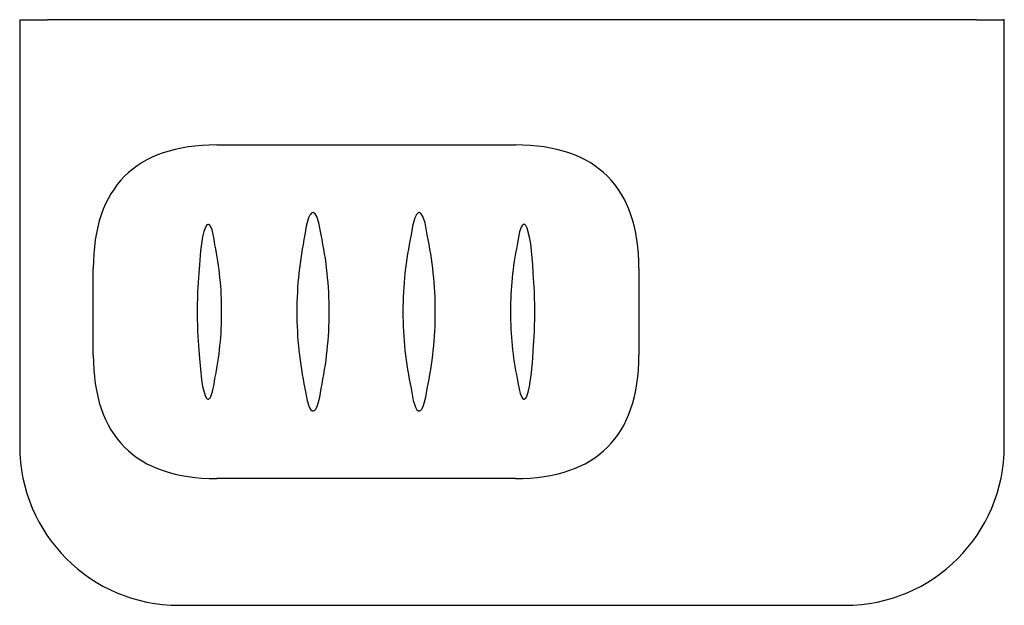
# Model space of a CAD drawing. Header units: millimetres. Extents: x 3954.187 to 3954.373, y 1845.761 to 1845.871.
import ezdxf

# ---------------------------------------------------------------- set-up
doc = ezdxf.new("R2010")
doc.units = ezdxf.units.MM
doc.layers.add('SANINDUSA', color=3, linetype='Continuous')

msp = doc.modelspace()

# ---------------------------------------------------------------- linework, layer by layer
at = {"layer": 'SANINDUSA'}
for p, q in [((3954.187445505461, 1845.870926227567), (3954.187445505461, 1845.790646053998)), ((3954.187445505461, 1845.870926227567), (3954.187681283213, 1845.870926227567)), ((3954.187681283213, 1845.870926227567), (3954.192681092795, 1845.870926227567)), ((3954.367767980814, 1845.870926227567), (3954.192681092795, 1845.870926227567)), ((3954.367767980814, 1845.870926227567), (3954.372767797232, 1845.870926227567)), ((3954.373003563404, 1845.870926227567), (3954.372767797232, 1845.870926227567)), ((3954.373003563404, 1845.790646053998), (3954.373003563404, 1845.870926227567)), ((3954.224571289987, 1845.847336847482), (3954.280877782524, 1845.847336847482)), ((3954.224240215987, 1845.828517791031), (3954.224089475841, 1845.829587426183)), ((3954.28135959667, 1845.829587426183), (3954.281208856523, 1845.828517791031)), ((3954.201313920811, 1845.807772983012), (3954.201313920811, 1845.824079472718)), ((3954.221303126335, 1845.824746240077), (3954.221208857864, 1845.823166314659)), ((3954.284240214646, 1845.823166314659), (3954.2841459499, 1845.824746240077)), ((3954.304135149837, 1845.824079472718), (3954.304135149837, 1845.807772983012)), ((3954.220901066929, 1845.816155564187), (3954.220901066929, 1845.815696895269)), ((3954.225508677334, 1845.815812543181), (3954.225508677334, 1845.81603991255)), ((3954.239673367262, 1845.815937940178), (3954.239673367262, 1845.815914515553)), ((3954.245775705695, 1845.815914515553), (3954.245775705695, 1845.815937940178)), ((3954.25967337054, 1845.815937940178), (3954.25967337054, 1845.815914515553)), ((3954.265775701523, 1845.815914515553), (3954.265775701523, 1845.815937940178)), ((3954.279940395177, 1845.81603991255), (3954.279940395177, 1845.815812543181)), ((3954.284548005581, 1845.815696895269), (3954.284548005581, 1845.816155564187)), ((3954.221208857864, 1845.808686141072), (3954.221303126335, 1845.807106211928)), ((3954.2841459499, 1845.807106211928), (3954.284240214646, 1845.808686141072)), ((3954.224089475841, 1845.802265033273), (3954.224240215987, 1845.8033346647)), ((3954.281208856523, 1845.8033346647), (3954.28135959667, 1845.802265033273)), ((3954.280877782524, 1845.784515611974), (3954.224571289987, 1845.784515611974)), ((3954.217444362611, 1845.760647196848), (3954.343004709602, 1845.760647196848))]:
    msp.add_line(p, q, dxfattribs=at)
at = {"layer": 'SANINDUSA', "flags": 128}
for points in [[(3954.24424021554, 1845.83039685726), (3954.243845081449, 1845.832663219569), (3954.243433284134, 1845.833890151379), (3954.243134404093, 1845.834366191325), (3954.24296368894, 1845.834516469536), (3954.242896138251, 1845.834553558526), (3954.242767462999, 1845.834590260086), (3954.242673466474, 1845.834589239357), (3954.242530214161, 1845.834542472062), (3954.242457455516, 1845.834497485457), (3954.242221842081, 1845.834248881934), (3954.242134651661, 1845.8341143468), (3954.241891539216, 1845.8336003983), (3954.241452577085, 1845.832024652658), (3954.241208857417, 1845.83039685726)], [(3954.264240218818, 1845.83039685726), (3954.263845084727, 1845.832663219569), (3954.263433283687, 1845.833890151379), (3954.263134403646, 1845.834366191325), (3954.262963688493, 1845.834516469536), (3954.262896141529, 1845.834553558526), (3954.262767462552, 1845.834590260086), (3954.262673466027, 1845.834589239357), (3954.262530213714, 1845.834542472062), (3954.262457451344, 1845.834497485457), (3954.262221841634, 1845.834248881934), (3954.262134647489, 1845.8341143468), (3954.261891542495, 1845.8336003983), (3954.261452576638, 1845.832024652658), (3954.261208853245, 1845.83039685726)], [(3954.224089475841, 1845.829587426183), (3954.223690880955, 1845.831335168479), (3954.223393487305, 1845.832037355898), (3954.223186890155, 1845.832298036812), (3954.223085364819, 1845.83236436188), (3954.223042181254, 1845.832380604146), (3954.222951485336, 1845.832391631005), (3954.222870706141, 1845.832375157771), (3954.222778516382, 1845.832325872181), (3954.222710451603, 1845.832268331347), (3954.222509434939, 1845.83198951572), (3954.222155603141, 1845.831057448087), (3954.221916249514, 1845.830031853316), (3954.221528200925, 1845.827400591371), (3954.221303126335, 1845.824746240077)], [(3954.2841459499, 1845.824746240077), (3954.28375095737, 1845.828716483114), (3954.283539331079, 1845.829998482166), (3954.28307724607, 1845.831698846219), (3954.282832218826, 1845.83215917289), (3954.282650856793, 1845.832339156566), (3954.282558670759, 1845.832381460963), (3954.282494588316, 1845.832391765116), (3954.282397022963, 1845.832377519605), (3954.282338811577, 1845.832351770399), (3954.282201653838, 1845.832239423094), (3954.282135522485, 1845.832158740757), (3954.281972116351, 1845.831881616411), (3954.281647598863, 1845.830958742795), (3954.28135959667, 1845.829587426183)], [(3954.221208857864, 1845.823166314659), (3954.220978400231, 1845.81967681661), (3954.220901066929, 1845.816155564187)], [(3954.284548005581, 1845.816155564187), (3954.284471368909, 1845.819660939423), (3954.284240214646, 1845.823166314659)], [(3954.220901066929, 1845.815696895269), (3954.220977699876, 1845.812191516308), (3954.221208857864, 1845.808686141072)], [(3954.284240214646, 1845.808686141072), (3954.284470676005, 1845.812175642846), (3954.284548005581, 1845.815696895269)], [(3954.221303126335, 1845.807106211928), (3954.22169811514, 1845.803135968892), (3954.221909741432, 1845.80185396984), (3954.222371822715, 1845.800153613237), (3954.222616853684, 1845.799693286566), (3954.222798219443, 1845.799513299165), (3954.222890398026, 1845.799470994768), (3954.22295448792, 1845.799460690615), (3954.223052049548, 1845.799474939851), (3954.223110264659, 1845.799500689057), (3954.223247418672, 1845.799613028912), (3954.223313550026, 1845.799693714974), (3954.223476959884, 1845.799970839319), (3954.223801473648, 1845.800893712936), (3954.224089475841, 1845.802265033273)], [(3954.28135959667, 1845.802265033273), (3954.281758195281, 1845.800517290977), (3954.282055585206, 1845.799815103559), (3954.282262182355, 1845.799554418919), (3954.282363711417, 1845.799488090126), (3954.282406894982, 1845.79947185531), (3954.2824975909, 1845.799460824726), (3954.282578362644, 1845.79947729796), (3954.282670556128, 1845.79952658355), (3954.282738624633, 1845.799584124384), (3954.282939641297, 1845.799862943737), (3954.28329346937, 1845.800795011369), (3954.283532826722, 1845.80182060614), (3954.283920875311, 1845.804451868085), (3954.2841459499, 1845.807106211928)], [(3954.241208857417, 1845.801455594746), (3954.241603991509, 1845.799189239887), (3954.242015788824, 1845.797962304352), (3954.242314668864, 1845.797486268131), (3954.242485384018, 1845.79733598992), (3954.242552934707, 1845.797298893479), (3954.242681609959, 1845.79726219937), (3954.242775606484, 1845.797263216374), (3954.242918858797, 1845.797309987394), (3954.242991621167, 1845.797354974), (3954.243227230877, 1845.797603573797), (3954.243314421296, 1845.797738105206), (3954.243557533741, 1845.798252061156), (3954.243996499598, 1845.799827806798), (3954.24424021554, 1845.801455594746)], [(3954.261208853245, 1845.801455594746), (3954.261603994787, 1845.799189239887), (3954.262015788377, 1845.797962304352), (3954.262314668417, 1845.797486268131), (3954.26248538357, 1845.79733598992), (3954.262552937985, 1845.797298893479), (3954.262681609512, 1845.79726219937), (3954.262775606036, 1845.797263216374), (3954.26291885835, 1845.797309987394), (3954.26299162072, 1845.797354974), (3954.26322723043, 1845.797603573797), (3954.263314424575, 1845.797738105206), (3954.26355753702, 1845.798252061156), (3954.263996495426, 1845.799827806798), (3954.264240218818, 1845.801455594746)]]:
    msp.add_lwpolyline(points, dxfattribs=at)
at = {"layer": 'SANINDUSA'}
for centre, radius, start, end in [((3954.164027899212, 1845.816093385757), 0.06148080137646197, 359.9501667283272, 11.65896544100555), ((3954.341404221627, 1845.816095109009), 0.06146385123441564, 168.3394144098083, 180.0514534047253), ((3954.164045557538, 1845.815757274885), 0.06146314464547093, 348.3393468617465, 0.05152096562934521), ((3954.341421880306, 1845.815759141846), 0.06148150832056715, 179.9502342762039, 191.6588978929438)]:
    msp.add_arc(centre, radius, start, end, dxfattribs=at)
for centre, major_axis, ratio, start_param, end_param in [((3954.400132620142, 1845.648518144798), (0.192916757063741, -0.192916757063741), 0.2492435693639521, 2.897326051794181, 3.385859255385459), ((3954.105316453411, 1845.648518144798), (0.192916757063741, 0.192916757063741), 0.2492435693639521, 6.038918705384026, 6.527451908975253), ((3954.290898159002, 1845.815937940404), (-7.105427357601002e-16, 0.05949999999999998), 0.8609208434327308, 1.325331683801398, 1.570796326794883), ((3954.194550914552, 1845.815937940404), (6.963318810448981e-16, 0.05949999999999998), 0.8609208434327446, 4.712388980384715, 4.957853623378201), ((3954.310898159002, 1845.815937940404), (-6.82121026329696e-16, 0.05949999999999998), 0.8609208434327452, 1.325331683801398, 1.570796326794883), ((3954.214550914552, 1845.815937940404), (6.963318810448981e-16, 0.05949999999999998), 0.8609208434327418, 4.712388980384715, 4.957853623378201), ((3954.290898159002, 1845.815914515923), (-7.105427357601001e-16, 0.0595), 0.8609208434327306, 1.570796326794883, 1.816260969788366), ((3954.194550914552, 1845.815914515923), (6.963318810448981e-16, 0.0595), 0.8609208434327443, 4.46692433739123, 4.712388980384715), ((3954.310898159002, 1845.815914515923), (-6.821210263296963e-16, 0.0595), 0.8609208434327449, 1.570796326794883, 1.816260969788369), ((3954.214550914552, 1845.815914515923), (6.963318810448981e-16, 0.0595), 0.8609208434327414, 4.466924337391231, 4.712388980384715), ((3954.400132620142, 1845.983334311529), (0.192916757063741, 0.192916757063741), 0.2492435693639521, 2.89732605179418, 3.385859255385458), ((3954.105316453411, 1845.983334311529), (0.192916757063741, -0.192916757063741), 0.2492435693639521, 6.038918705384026, 6.527451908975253), ((3954.217446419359, 1845.790648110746), (0.02121449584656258, 0.02121449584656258), 0.9999390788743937, 2.356232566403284, 3.926952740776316), ((3954.343002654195, 1845.790648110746), (0.02121449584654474, -0.02121449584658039), 0.999939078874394, 5.497825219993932, 7.06854539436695)]:
    msp.add_ellipse(centre, major_axis=major_axis, ratio=ratio, start_param=start_param, end_param=end_param, dxfattribs=at)

doc.saveas('drawing.dxf')
